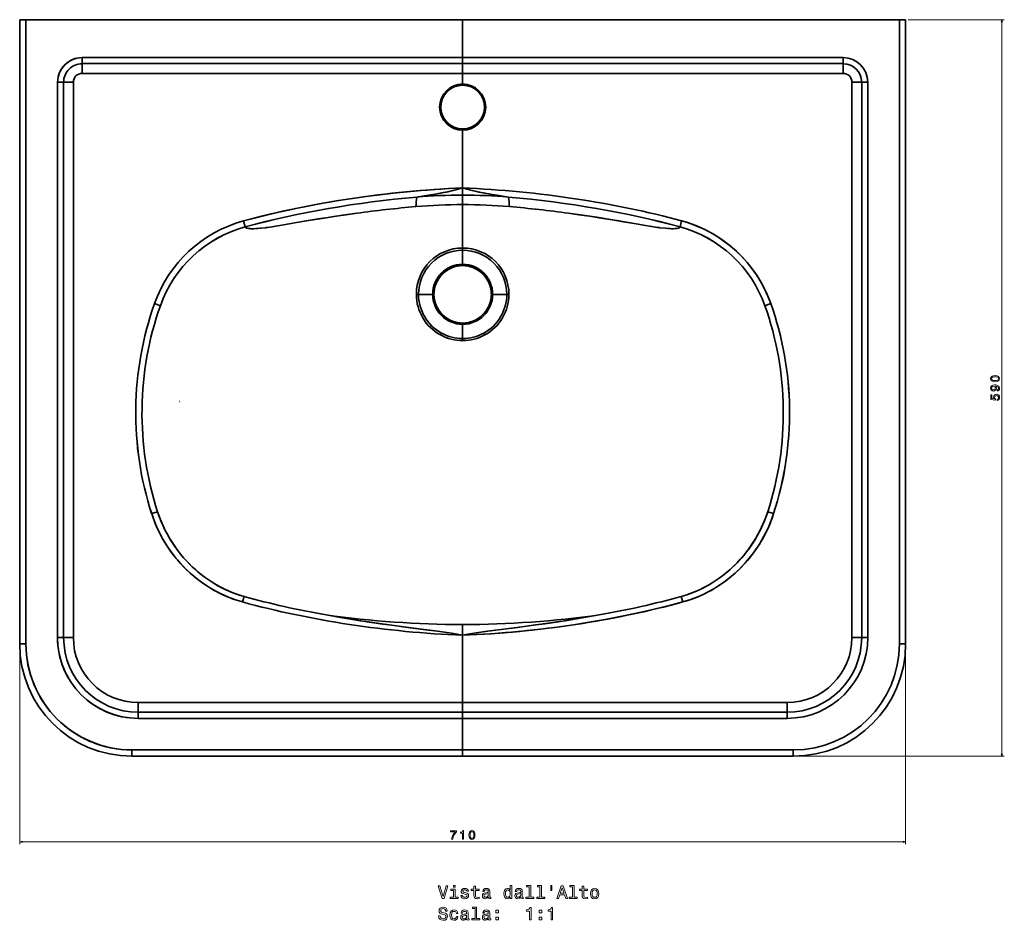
# Model space of a CAD drawing. Extents: x 240 to 2098, y -2 to 1512.
# Tile 1 of 3: x 240 to 1029, y -2 to 719. Entities that reach past the tile are written whole.
import ezdxf

# ---------------------------------------------------------------- set-up
doc = ezdxf.new("R2010")
doc.units = 0

msp = doc.modelspace()

# ---------------------------------------------------------------- linework, layer by layer
at = {"color": 7, "lineweight": 35, "ltscale": 0.125}
for p, q in [((239.5, 719.09), (244.5, 719.09)), ((239.5, 719.09), (244.5, 719.09)), ((239.5, 719.09), (244.5, 719.09)), ((249.5, 719.09), (244.5, 719.09)), ((939.5, 719.09), (944.5, 719.09)), ((944.5, 719.09), (949.5, 719.09)), ((944.5, 719.09), (949.5, 719.09)), ((944.5, 719.09), (949.5, 719.09)), ((244.5, 219.09), (239.5, 219.09)), ((244.5, 219.09), (239.5, 219.09)), ((949.5, 219.09), (944.5, 219.09)), ((949.5, 219.09), (944.5, 219.09)), ((329.5, 129.09), (329.5, 134.09)), ((329.5, 129.09), (329.5, 134.09)), ((594.5, 129.09), (594.5, 134.09)), ((594.5, 134.09), (594.5, 129.09)), ((859.5, 134.09), (859.5, 129.09)), ((859.5, 134.09), (859.5, 129.09))]:
    msp.add_line(p, q, dxfattribs=at)
at = {"color": 7, "lineweight": 35}
for p, q in [((239.5, 219.09), (239.5, 719.09)), ((239.5, 719.09), (239.5, 219.09)), ((239.5, 219.09), (239.5, 719.09)), ((244.5, 719.09), (594.5, 719.09)), ((594.5, 719.09), (244.5, 719.09)), ((244.5, 719.09), (244.5, 219.09)), ((244.5, 219.09), (244.5, 719.09)), ((249.5, 719.09), (594.5, 719.09)), ((594.5, 719.09), (939.5, 719.09)), ((594.5, 688.74), (594.5, 719.09)), ((944.5, 719.09), (594.5, 719.09)), ((594.5, 719.09), (594.5, 688.74)), ((594.5, 719.09), (944.5, 719.09)), ((944.5, 719.09), (944.5, 219.09)), ((944.5, 219.09), (944.5, 719.09)), ((949.5, 719.09), (949.5, 219.09)), ((949.5, 219.09), (949.5, 719.09)), ((289.5, 688.74), (594.5, 688.74)), ((594.5, 688.74), (289.5, 688.74)), ((899.5, 688.74), (594.5, 688.74)), ((594.5, 688.74), (899.5, 688.74)), ((289.5, 683.88), (594.5, 683.88)), ((594.5, 683.88), (289.5, 683.88)), ((899.5, 683.88), (594.5, 683.88)), ((594.5, 683.88), (899.5, 683.88)), ((289.5, 676.09), (594.5, 676.09)), ((594.5, 676.09), (289.5, 676.09)), ((594.5, 676.09), (899.5, 676.09)), ((899.5, 676.09), (594.5, 676.09)), ((269.85, 224.09), (269.85, 669.09)), ((269.85, 669.09), (269.85, 224.09)), ((274.72, 224.09), (274.72, 669.09)), ((274.72, 669.09), (274.72, 224.09)), ((282.5, 224.09), (282.5, 669.09)), ((282.5, 669.09), (282.5, 224.09)), ((906.5, 669.09), (906.5, 224.09)), ((906.5, 224.09), (906.5, 669.09)), ((914.28, 224.09), (914.28, 669.09)), ((914.28, 669.09), (914.28, 224.09)), ((919.15, 224.09), (919.15, 669.09)), ((919.15, 669.09), (919.15, 224.09)), ((594.5, 584.34), (594.5, 630.59)), ((594.5, 630.59), (594.5, 584.34)), ((594.5, 539.81), (594.5, 570.98)), ((594.5, 539.81), (594.5, 570.98)), ((594.5, 172.09), (594.5, 225.96)), ((594.5, 225.96), (594.5, 172.09)), ((594.5, 172.09), (334.5, 172.09)), ((334.5, 172.09), (594.5, 172.09)), ((854.5, 172.09), (594.5, 172.09)), ((594.5, 172.09), (854.5, 172.09)), ((594.5, 164.31), (334.5, 164.31)), ((334.5, 164.31), (594.5, 164.31)), ((594.5, 159.44), (334.5, 159.44)), ((334.5, 159.44), (594.5, 159.44)), ((594.5, 164.31), (854.5, 164.31)), ((854.5, 164.31), (594.5, 164.31)), ((594.5, 134.09), (594.5, 159.44)), ((594.5, 159.44), (854.5, 159.44)), ((854.5, 159.44), (594.5, 159.44)), ((594.5, 159.44), (594.5, 134.09)), ((329.5, 134.09), (594.5, 134.09)), ((594.5, 134.09), (329.5, 134.09)), ((594.5, 129.09), (329.5, 129.09)), ((329.5, 129.09), (594.5, 129.09)), ((859.5, 134.09), (594.5, 134.09)), ((594.5, 134.09), (859.5, 134.09)), ((859.5, 129.09), (594.5, 129.09)), ((594.5, 129.09), (859.5, 129.09))]:
    msp.add_line(p, q, dxfattribs=at)
at = {"color": 7, "lineweight": 13}
for p, q in [((951.5, 719.09), (1028.59, 719.09)), ((1026.59, 719.09), (1026.59, 129.09)), ((239.5, 217.09), (239.5, 58.59)), ((949.5, 217.09), (949.5, 58.59)), ((861.5, 129.09), (1028.59, 129.09)), ((239.5, 60.59), (949.5, 60.59))]:
    msp.add_line(p, q, dxfattribs=at)
at = {"color": 7, "lineweight": 35, "ltscale": 0.121626}
for p, q in [((289.5, 683.88), (289.5, 688.74)), ((289.5, 683.88), (289.5, 688.74)), ((594.5, 688.74), (594.5, 683.88)), ((594.5, 683.88), (594.5, 688.74)), ((899.5, 688.74), (899.5, 683.88)), ((899.5, 688.74), (899.5, 683.88)), ((269.85, 669.09), (274.72, 669.09)), ((269.85, 669.09), (274.72, 669.09)), ((914.28, 669.09), (919.15, 669.09)), ((914.28, 669.09), (919.15, 669.09)), ((274.72, 224.09), (269.85, 224.09)), ((274.72, 224.09), (269.85, 224.09)), ((919.15, 224.09), (914.28, 224.09)), ((919.15, 224.09), (914.28, 224.09)), ((334.5, 159.44), (334.5, 164.31)), ((334.5, 159.44), (334.5, 164.31)), ((594.5, 164.31), (594.5, 159.44)), ((594.5, 159.44), (594.5, 164.31)), ((854.5, 164.31), (854.5, 159.44)), ((854.5, 164.31), (854.5, 159.44))]:
    msp.add_line(p, q, dxfattribs=at)
at = {"color": 7, "lineweight": 35, "ltscale": 0.194601}
for p, q in [((289.5, 683.88), (289.5, 676.09)), ((289.5, 676.09), (289.5, 683.88)), ((594.5, 676.09), (594.5, 683.88)), ((594.5, 683.88), (594.5, 676.09)), ((899.5, 676.09), (899.5, 683.88)), ((899.5, 683.88), (899.5, 676.09)), ((274.72, 669.09), (282.5, 669.09)), ((282.5, 669.09), (274.72, 669.09)), ((906.5, 669.09), (914.28, 669.09)), ((914.28, 669.09), (906.5, 669.09)), ((274.72, 224.09), (282.5, 224.09)), ((282.5, 224.09), (274.72, 224.09)), ((906.5, 224.09), (914.28, 224.09)), ((914.28, 224.09), (906.5, 224.09)), ((334.5, 164.31), (334.5, 172.09)), ((334.5, 172.09), (334.5, 164.31)), ((594.5, 164.31), (594.5, 172.09)), ((594.5, 172.09), (594.5, 164.31)), ((854.5, 164.31), (854.5, 172.09)), ((854.5, 172.09), (854.5, 164.31))]:
    msp.add_line(p, q, dxfattribs=at)
at = {"color": 7, "lineweight": 35, "ltscale": 0.2125}
for p, q in [((594.5, 667.59), (594.5, 676.09)), ((594.5, 676.09), (594.5, 667.59))]:
    msp.add_line(p, q, dxfattribs=at)
at = {"color": 7, "lineweight": 35, "ltscale": 0.025}
for p, q in [((594.5, 666.59), (594.5, 667.59)), ((594.5, 667.59), (594.5, 666.59)), ((594.5, 630.59), (594.5, 631.59)), ((594.5, 631.59), (594.5, 630.59))]:
    msp.add_line(p, q, dxfattribs=at)
at = {"color": 7, "lineweight": 35, "ltscale": 0.144766}
for p, q in [((594.5, 584.34), (594.5, 578.55)), ((594.5, 578.55), (594.5, 584.34))]:
    msp.add_line(p, q, dxfattribs=at)
at = {"color": 7, "lineweight": 35, "ltscale": 0.189093}
msp.add_line((594.5, 578.55), (594.5, 570.98), dxfattribs=at)
msp.add_line((594.5, 578.55), (594.5, 570.98), dxfattribs=at)
at = {"color": 7, "lineweight": 35, "ltscale": 0.12483}
for p, q in [((418.99, 557.92), (420.29, 553.1)), ((418.99, 557.92), (420.29, 553.1)), ((770.01, 557.92), (768.71, 553.1)), ((770.01, 557.92), (768.71, 553.1))]:
    msp.add_line(p, q, dxfattribs=at)
at = {"color": 7, "lineweight": 35, "ltscale": 0.090752}
for p, q in [((594.5, 536.18), (594.5, 539.81)), ((594.5, 539.81), (594.5, 536.18))]:
    msp.add_line(p, q, dxfattribs=at)
at = {"color": 7, "lineweight": 35, "ltscale": 0.043161}
msp.add_line((594.5, 534.45), (594.5, 536.18), dxfattribs=at)
msp.add_line((594.5, 534.45), (594.5, 536.18), dxfattribs=at)
at = {"color": 7, "lineweight": 35, "ltscale": 0.283673}
for p, q in [((594.5, 523.1), (594.5, 534.45)), ((594.5, 523.1), (594.5, 534.45)), ((594.5, 475.08), (594.5, 463.73)), ((594.5, 475.08), (594.5, 463.73))]:
    msp.add_line(p, q, dxfattribs=at)
at = {"color": 7, "lineweight": 35, "ltscale": 0.025304}
for p, q in [((594.5, 522.09), (594.5, 523.1)), ((594.5, 522.09), (594.5, 523.1)), ((571.5, 499.09), (570.49, 499.09)), ((571.5, 499.09), (570.49, 499.09)), ((617.5, 499.09), (618.51, 499.09)), ((617.5, 499.09), (618.51, 499.09)), ((594.5, 476.09), (594.5, 475.08)), ((594.5, 476.09), (594.5, 475.08))]:
    msp.add_line(p, q, dxfattribs=at)
at = {"color": 7, "lineweight": 35, "ltscale": 0.043159}
for p, q in [((559.14, 499.09), (557.41, 499.09)), ((559.14, 499.09), (557.41, 499.09)), ((629.86, 499.09), (631.59, 499.09)), ((629.86, 499.09), (631.59, 499.09)), ((594.5, 463.73), (594.5, 462.01)), ((594.5, 463.73), (594.5, 462.01))]:
    msp.add_line(p, q, dxfattribs=at)
at = {"color": 7, "lineweight": 35, "ltscale": 0.283676}
for p, q in [((570.49, 499.09), (559.14, 499.09)), ((559.14, 499.09), (570.49, 499.09)), ((618.51, 499.09), (629.86, 499.09)), ((629.86, 499.09), (618.51, 499.09))]:
    msp.add_line(p, q, dxfattribs=at)
at = {"color": 7, "lineweight": 35, "ltscale": 0.124951}
for p, q in [((347.53, 491.63), (352.24, 489.96)), ((352.24, 489.96), (347.53, 491.63)), ((345.27, 323.41), (350.02, 324.95)), ((345.27, 323.41), (350.02, 324.95)), ((838.98, 324.95), (843.73, 323.41)), ((843.73, 323.41), (838.98, 324.95))]:
    msp.add_line(p, q, dxfattribs=at)
at = {"color": 7, "lineweight": 35, "ltscale": 0.12495}
msp.add_line((841.47, 491.63), (836.76, 489.96), dxfattribs=at)
msp.add_line((841.47, 491.63), (836.76, 489.96), dxfattribs=at)
at = {"color": 7, "lineweight": 35, "ltscale": 0.04316}
for p, q in [((577.55, 468.06), (576.72, 466.55)), ((577.55, 468.06), (576.72, 466.55)), ((611.45, 468.06), (612.28, 466.55)), ((611.45, 468.06), (612.28, 466.55))]:
    msp.add_line(p, q, dxfattribs=at)
at = {"color": 7, "lineweight": 35, "ltscale": 0.001641}
msp.add_line((367.65, 413.33), (367.72, 413.34), dxfattribs=at)
at = {"color": 7, "lineweight": 35, "ltscale": 0.001437}
msp.add_line((367.71, 413.34), (367.66, 413.33), dxfattribs=at)
at = {"color": 7, "lineweight": 35, "ltscale": 0.112311}
for p, q in [((418.13, 252.66), (419.31, 257)), ((418.13, 252.66), (419.31, 257)), ((770.87, 252.66), (769.69, 257)), ((770.87, 252.66), (769.69, 257))]:
    msp.add_line(p, q, dxfattribs=at)
at = {"color": 7, "lineweight": 35, "ltscale": 0.216146}
for p, q in [((594.5, 225.96), (594.5, 234.6)), ((594.5, 234.6), (594.5, 225.96))]:
    msp.add_line(p, q, dxfattribs=at)
at = {"color": 7, "lineweight": 13}
for points in [[(1027.11, 717.16), (1026.59, 719.09), (1026.07, 717.16)], [(1026.07, 131.02), (1026.59, 129.09), (1027.11, 131.02)], [(241.43, 61.11), (239.5, 60.59), (241.43, 60.07)], [(947.57, 60.07), (949.5, 60.59), (947.57, 61.11)]]:
    msp.add_lwpolyline(points, dxfattribs=at)
at = {"color": 7, "lineweight": 35}
for points in [[(418.99, 557.92), (427.58, 560.19), (436.21, 562.36), (444.86, 564.42), (453.54, 566.37), (462.24, 568.21), (467.69, 569.32), (473.14, 570.38), (484.07, 572.39), (495.04, 574.25), (506.02, 575.96), (517.03, 577.51), (528.05, 578.92), (539.1, 580.19), (550.16, 581.3), (561.23, 582.28), (572.31, 583.11), (583.4, 583.79), (594.5, 584.34)], [(557.65, 576.97), (558.83, 577.15), (564.09, 577.97), (569.65, 578.88), (575.2, 579.85), (578.91, 580.54), (582.61, 581.3), (586.76, 582.23), (588.83, 582.73), (590.9, 583.28), (594.5, 584.34)], [(557.65, 576.97), (567.12, 578.46), (574.51, 579.72), (578.19, 580.41), (581.47, 581.06), (584.74, 581.76), (586.93, 582.27), (589.11, 582.81), (591.81, 583.53), (594.5, 584.34)], [(631.35, 576.97), (621.88, 578.46), (614.49, 579.72), (610.81, 580.41), (607.53, 581.06), (604.26, 581.76), (602.07, 582.27), (599.89, 582.81), (597.19, 583.53), (594.5, 584.34)], [(594.5, 584.34), (597.74, 583.38), (600.04, 582.77), (602.35, 582.2), (604.66, 581.67), (609.29, 580.7), (611.14, 580.34), (616.72, 579.33), (624.12, 578.1), (631.26, 576.98), (631.35, 576.97)], [(455.47, 555.55), (463.03, 556.87), (470.79, 558.19), (478.72, 559.48), (486.77, 560.75), (498.17, 562.46), (509.68, 564.09)], [(509.68, 564.09), (501.27, 562.91), (492.87, 561.68), (481.8, 559.97), (470.87, 558.2), (463.06, 556.88), (455.47, 555.55)], [(679.32, 564.09), (690.72, 562.48), (701.99, 560.79), (713.1, 559.03), (723.49, 557.3), (733.53, 555.55)], [(679.32, 564.09), (687.73, 562.91), (696.13, 561.68), (707.2, 559.97), (718.13, 558.2), (725.94, 556.88), (733.53, 555.55)], [(420.29, 553.1), (420.29, 552.93), (420.35, 552.78), (420.52, 552.6), (420.76, 552.44), (421.07, 552.3), (421.48, 552.16), (421.96, 552.04), (423.09, 551.84), (423.92, 551.75), (424.87, 551.69), (425.96, 551.67), (427.2, 551.68), (430.22, 551.85), (433.09, 552.12), (436.43, 552.5)], [(436.43, 552.5), (432.25, 552.03), (428.68, 551.75), (427.23, 551.68), (425.97, 551.67), (424.19, 551.73), (422.79, 551.88), (421.69, 552.1), (421.19, 552.26), (420.78, 552.43), (420.58, 552.55), (420.43, 552.68), (420.31, 552.87), (420.29, 553.1)], [(436.43, 552.5), (436.98, 552.54), (438.45, 552.71), (440.28, 552.97), (444.65, 553.68), (448.07, 554.26), (455.47, 555.55)], [(455.47, 555.55), (447.89, 554.23), (444.5, 553.65), (440.17, 552.95), (438.61, 552.73), (437.35, 552.58), (436.43, 552.5)], [(733.53, 555.55), (741.05, 554.24), (744.51, 553.65), (749.09, 552.91), (750.48, 552.72), (751.66, 552.58), (752.57, 552.5)], [(733.53, 555.55), (741.11, 554.23), (744.5, 553.65), (748.83, 552.95), (750.39, 552.73), (751.65, 552.58), (752.57, 552.5)], [(752.57, 552.5), (757.1, 552), (759.11, 551.83), (760.87, 551.72), (762.26, 551.67), (763.48, 551.67), (765.08, 551.75), (766.37, 551.91), (767.4, 552.13), (767.83, 552.26), (768.19, 552.42), (768.44, 552.56), (768.61, 552.73), (768.7, 552.9), (768.71, 553.1)], [(752.57, 552.5), (756.75, 552.03), (760.32, 551.75), (761.77, 551.68), (763.03, 551.67), (764.81, 551.73), (766.21, 551.88), (767.31, 552.1), (767.81, 552.26), (768.22, 552.43), (768.42, 552.55), (768.57, 552.68), (768.69, 552.87), (768.71, 553.1)], [(770.01, 557.92), (773.83, 556.81), (777.6, 555.55), (781.32, 554.15), (784.98, 552.61), (788.58, 550.94), (792.12, 549.12), (795.58, 547.18), (798.97, 545.11), (802.28, 542.91), (805.5, 540.58), (808.63, 538.14), (811.67, 535.58), (814.61, 532.9), (817.45, 530.12), (820.18, 527.23), (822.79, 524.24), (825.3, 521.15), (827.68, 517.97), (829.94, 514.7), (832.08, 511.35), (834.09, 507.92), (835.96, 504.42), (837.71, 500.85), (839.31, 497.21), (840.43, 494.44), (841.47, 491.63)], [(350.02, 324.95), (351.29, 321.28), (352.68, 317.65), (354.21, 314.09), (355.87, 310.58), (357.65, 307.14), (359.56, 303.76), (361.58, 300.46), (363.73, 297.24), (365.99, 294.11), (368.36, 291.06), (370.84, 288.1), (373.42, 285.24), (376.11, 282.48), (378.95, 279.76), (381.89, 277.16), (384.92, 274.68), (388.04, 272.31), (391.25, 270.07), (394.53, 267.96), (397.89, 265.97), (401.32, 264.13), (404.81, 262.41), (408.36, 260.84), (411.96, 259.41), (415.62, 258.13), (419.31, 257)], [(350.02, 324.95), (351.35, 321.1), (352.82, 317.31), (354.44, 313.58), (356.2, 309.92), (358.09, 306.33), (360.12, 302.81), (362.28, 299.38), (364.57, 296.04), (366.98, 292.8), (369.52, 289.65), (372.16, 286.61), (374.92, 283.67), (377.69, 280.94), (380.55, 278.32), (383.51, 275.82), (386.55, 273.43), (389.67, 271.16), (392.87, 269.01), (395.98, 267.08), (399.16, 265.27), (402.4, 263.58), (405.69, 262.01), (409.04, 260.56), (412.42, 259.24), (415.85, 258.05), (419.31, 257)], [(769.69, 257), (773.25, 258.09), (776.78, 259.32), (780.26, 260.68), (783.69, 262.18), (787.07, 263.81), (790.4, 265.57), (793.66, 267.46), (796.85, 269.48), (799.98, 271.61), (803.03, 273.86), (805.99, 276.23), (808.88, 278.7), (811.67, 281.29), (814.4, 284), (817.03, 286.82), (819.55, 289.73), (821.97, 292.74), (824.28, 295.84), (826.48, 299.02), (828.56, 302.28), (830.52, 305.63), (832.36, 309.04), (834.07, 312.52), (835.66, 316.07), (837.11, 319.67), (838.44, 323.33), (838.98, 324.95)], [(838.98, 324.95), (837.71, 321.28), (836.32, 317.65), (834.79, 314.09), (833.13, 310.58), (831.35, 307.14), (829.44, 303.76), (827.42, 300.46), (825.27, 297.24), (823.01, 294.11), (820.64, 291.06), (818.16, 288.1), (815.58, 285.24), (812.89, 282.48), (810.05, 279.76), (807.11, 277.16), (804.08, 274.68), (800.96, 272.31), (797.75, 270.07), (794.47, 267.96), (791.11, 265.97), (787.68, 264.13), (784.19, 262.41), (780.64, 260.84), (777.04, 259.41), (773.38, 258.13), (769.69, 257)], [(418.13, 252.66), (414.35, 253.78), (410.62, 255.04), (406.94, 256.45), (403.32, 258), (399.75, 259.69), (396.25, 261.51), (392.82, 263.47), (389.46, 265.56), (386.18, 267.77), (382.99, 270.11), (379.88, 272.56), (376.86, 275.13), (373.96, 277.78), (371.16, 280.54), (368.46, 283.4), (365.87, 286.36), (363.38, 289.41), (361, 292.55), (358.74, 295.78), (356.59, 299.08), (354.57, 302.46), (352.66, 305.91), (350.88, 309.43), (349.23, 313.02), (347.7, 316.66), (346.43, 320.01), (345.27, 323.41)], [(345.27, 323.41), (346.62, 319.49), (348.12, 315.63), (349.76, 311.83), (351.54, 308.09), (353.46, 304.43), (355.52, 300.84), (357.71, 297.34), (360.02, 293.92), (362.46, 290.59), (365.03, 287.37), (367.71, 284.24), (370.5, 281.22), (373.25, 278.46), (376.1, 275.81), (379.03, 273.26), (382.05, 270.83), (385.16, 268.5), (388.34, 266.3), (391.6, 264.21), (394.93, 262.25), (398.32, 260.41), (401.78, 258.71), (405.29, 257.13), (408.85, 255.7), (412.46, 254.4), (415.28, 253.49), (418.13, 252.66)], [(843.73, 323.41), (842.38, 319.49), (840.88, 315.63), (839.24, 311.83), (837.46, 308.09), (835.54, 304.43), (833.48, 300.84), (831.29, 297.34), (828.98, 293.92), (826.54, 290.59), (823.97, 287.37), (821.29, 284.24), (818.5, 281.22), (815.75, 278.46), (812.9, 275.81), (809.97, 273.26), (806.95, 270.83), (803.84, 268.5), (800.66, 266.3), (797.4, 264.21), (794.07, 262.25), (790.68, 260.41), (787.22, 258.71), (783.71, 257.13), (780.15, 255.7), (776.54, 254.4), (773.72, 253.49), (770.87, 252.66)], [(843.73, 323.41), (842.45, 319.67), (841.03, 315.99), (839.48, 312.36), (837.8, 308.78), (835.99, 305.27), (834.07, 301.83), (832.01, 298.46), (829.84, 295.17), (827.56, 291.95), (825.16, 288.83), (822.65, 285.79), (820.03, 282.85), (817.31, 280.01), (814.45, 277.23), (811.49, 274.56), (808.44, 272.01), (805.3, 269.57), (802.07, 267.25), (798.75, 265.05), (795.36, 262.99), (791.89, 261.05), (788.36, 259.25), (784.76, 257.59), (781.1, 256.07), (777.39, 254.69), (774.15, 253.62), (770.87, 252.66)], [(770.87, 252.66), (762.22, 250.36), (753.54, 248.16), (744.83, 246.08), (736.1, 244.1), (727.36, 242.23), (721.91, 241.13), (716.47, 240.06), (710.94, 239.01), (705.41, 238.01), (694.4, 236.13), (683.37, 234.41), (672.31, 232.84), (661.24, 231.42), (650.16, 230.14), (639.05, 229.02), (627.93, 228.03), (616.8, 227.2), (605.65, 226.5), (594.5, 225.96)], [(594.5, 225.96), (590.1, 226.82), (585.66, 227.58), (581.9, 228.16), (574.43, 229.22), (567.1, 230.19), (552.47, 232.06), (537.85, 233.98), (530.53, 234.98), (519.6, 236.57), (508.05, 238.35), (496.51, 240.27), (485, 242.32)], [(485, 242.32), (494.08, 240.69), (503.17, 239.14), (512.28, 237.68), (519.12, 236.64), (525.96, 235.63), (539.66, 233.74), (546.96, 232.77), (561.59, 230.9), (572.56, 229.47), (579.88, 228.46), (583.54, 227.91), (587.19, 227.32), (590.85, 226.68), (594.5, 225.96)], [(704, 242.32), (694.92, 240.69), (685.83, 239.14), (676.72, 237.68), (669.88, 236.64), (663.04, 235.63), (649.34, 233.74), (642.04, 232.77), (627.41, 230.9), (616.44, 229.47), (609.12, 228.46), (605.46, 227.91), (601.81, 227.32), (598.15, 226.68), (594.5, 225.96)], [(704, 242.32), (693.1, 240.37), (682.18, 238.55), (671.24, 236.84), (660.3, 235.24), (652.99, 234.23), (638.38, 232.3), (625.37, 230.64), (618.89, 229.8), (612.38, 228.92), (605.47, 227.91), (601.82, 227.32), (598.52, 226.75), (594.5, 225.96)]]:
    msp.add_lwpolyline(points, dxfattribs=at)
at = {"color": 7, "lineweight": 13}
for points in [[(1021.17, 429.13), (1022.75, 429.28), (1023.88, 429.76), (1024.57, 430.52), (1024.79, 431.56), (1024.57, 432.6), (1023.88, 433.36), (1022.75, 433.82), (1021.17, 433.99), (1019.6, 433.82), (1018.97, 433.63), (1018.46, 433.36), (1017.77, 432.6), (1017.54, 431.56), (1017.77, 430.52), (1018.47, 429.76), (1019.6, 429.28)], [(1022.86, 421.67), (1023.65, 421.82), (1024.27, 422.26), (1024.65, 422.94), (1024.79, 423.85), (1024.72, 424.45), (1024.54, 424.98), (1024.23, 425.43), (1023.78, 425.82), (1023.23, 426.12), (1022.54, 426.34), (1021.76, 426.47), (1020.85, 426.52), (1019.43, 426.35), (1018.39, 425.86), (1017.76, 425.07), (1017.54, 423.99), (1017.72, 423), (1018.21, 422.26), (1018.95, 421.77), (1019.89, 421.61), (1020.86, 421.77), (1021.59, 422.25), (1022.06, 422.95), (1022.21, 423.85), (1022.02, 424.8), (1021.43, 425.51), (1022.55, 425.35), (1023.35, 425.03), (1023.82, 424.54), (1023.97, 423.86), (1023.9, 423.34), (1023.68, 422.95), (1023.33, 422.7), (1022.86, 422.6)], [(1021.17, 430.1), (1019.95, 430.18), (1019.07, 430.43), (1018.56, 430.89), (1018.38, 431.56), (1018.56, 432.23), (1019.07, 432.68), (1019.95, 432.94), (1021.17, 433.02), (1022.4, 432.94), (1023.28, 432.68), (1023.79, 432.23), (1023.96, 431.56), (1023.79, 430.89), (1023.28, 430.43), (1022.4, 430.18)], [(1022.76, 414.12), (1023.59, 414.34), (1024.24, 414.83), (1024.64, 415.56), (1024.79, 416.49), (1024.61, 417.51), (1024.12, 418.3), (1023.33, 418.81), (1022.32, 419), (1021.38, 418.83), (1020.65, 418.34), (1020.17, 417.59), (1020, 416.61), (1020.12, 415.85), (1020.45, 415.27), (1018.57, 415.55), (1018.57, 418.62), (1017.74, 418.62), (1017.74, 414.88), (1021.45, 414.32), (1021.45, 415.13), (1020.98, 415.71), (1020.81, 416.46), (1020.92, 417.1), (1021.24, 417.6), (1021.74, 417.91), (1022.37, 418.02), (1023.01, 417.91), (1023.5, 417.59), (1023.81, 417.09), (1023.92, 416.46), (1023.85, 415.92), (1023.62, 415.51), (1023.26, 415.21), (1022.76, 415.06)], [(1019.88, 422.59), (1019.25, 422.69), (1018.76, 422.97), (1018.45, 423.42), (1018.34, 423.99), (1018.45, 424.59), (1018.76, 425.04), (1019.24, 425.32), (1019.87, 425.43), (1020.51, 425.32), (1020.98, 425.04), (1021.27, 424.58), (1021.37, 423.96), (1021.27, 423.41), (1020.98, 422.97), (1020.52, 422.69)], [(585.63, 62.59), (586.64, 62.59), (586.98, 64.25), (587.56, 65.81), (588.39, 67.25), (589.47, 68.6), (589.47, 69.44), (584.67, 69.44), (584.67, 68.52), (588.5, 68.52), (587.39, 67.16), (586.55, 65.73), (585.97, 64.22)], [(594.32, 62.59), (595.24, 62.59), (595.24, 69.64), (594.55, 69.64), (594.37, 69.02), (594.01, 68.61), (593.45, 68.37), (592.68, 68.29), (592.68, 67.57), (594.32, 67.57)], [(599.54, 66.01), (599.69, 64.42), (600.17, 63.29), (600.92, 62.61), (601.97, 62.39), (603.01, 62.61), (603.77, 63.29), (604.23, 64.42), (604.39, 66.01), (604.23, 67.58), (604.04, 68.21), (603.77, 68.72), (603.01, 69.41), (601.97, 69.64), (600.92, 69.41), (600.17, 68.71), (599.69, 67.58)], [(600.51, 66.01), (600.59, 67.23), (600.84, 68.1), (601.3, 68.62), (601.97, 68.8), (602.64, 68.62), (603.09, 68.1), (603.34, 67.23), (603.42, 66.01), (603.34, 64.78), (603.09, 63.9), (602.64, 63.38), (601.97, 63.21), (601.3, 63.38), (600.84, 63.9), (600.59, 64.78)], [(581.34, 25.23), (578.84, 16.71), (576.26, 25.23), (574.89, 25.23), (578.12, 15.22), (579.56, 15.22), (582.71, 25.23)], [(588.45, 25.56), (587.11, 25.56), (587.11, 24.12), (588.45, 24.12)], [(603.58, 21.61), (603.58, 17.74), (603.66, 16.48), (604.07, 15.62), (604.87, 15.12), (606.24, 14.94), (607.74, 15.01), (607.74, 16.11), (606.65, 16.02), (605.65, 16.14), (605.12, 16.5), (604.89, 17.1), (604.85, 17.95), (604.85, 21.61), (607.74, 21.61), (607.74, 22.69), (604.85, 22.69), (604.85, 24.96), (603.58, 24.96), (603.58, 22.69), (601.39, 22.69), (601.39, 21.61)], [(632.66, 16.41), (632.66, 15.22), (633.92, 15.22), (633.92, 25.56), (632.67, 25.56), (632.67, 21.77), (631.7, 22.87), (631.11, 23.13), (630.44, 23.23), (629.21, 22.94), (628.26, 22.13), (627.64, 20.84), (627.43, 19.09), (627.64, 17.35), (628.26, 16.04), (629.21, 15.22), (630.44, 14.94), (631.11, 15.04), (631.72, 15.3)], [(647.77, 24.5), (647.77, 16.28), (645.16, 16.28), (645.16, 15.22), (651.63, 15.22), (651.63, 16.28), (649.04, 16.28), (649.04, 25.56), (645.78, 25.56), (645.78, 24.5)], [(656.45, 24.5), (656.45, 16.28), (653.84, 16.28), (653.84, 15.22), (660.31, 15.22), (660.31, 16.28), (657.71, 16.28), (657.71, 25.56), (654.46, 25.56), (654.46, 24.5)], [(665.11, 25.58), (665.11, 21.66), (666.07, 21.66), (666.07, 25.58)], [(669.87, 15.22), (671.2, 15.22), (672.25, 18.16), (676.24, 18.16), (677.3, 15.22), (678.65, 15.22), (674.99, 25.23), (673.52, 25.23)], [(672.71, 19.38), (674.26, 23.79), (675.8, 19.38)], [(682.47, 24.5), (682.47, 16.28), (679.86, 16.28), (679.86, 15.22), (686.33, 15.22), (686.33, 16.28), (683.74, 16.28), (683.74, 25.56), (680.48, 25.56), (680.48, 24.5)], [(690.32, 21.61), (690.32, 17.74), (690.41, 16.48), (690.81, 15.62), (691.62, 15.12), (692.99, 14.94), (694.49, 15.01), (694.49, 16.11), (693.39, 16.02), (692.4, 16.14), (691.86, 16.5), (691.63, 17.1), (691.59, 17.95), (691.59, 21.61), (694.49, 21.61), (694.49, 22.69), (691.59, 22.69), (691.59, 24.96), (690.32, 24.96), (690.32, 22.69), (688.13, 22.69), (688.13, 21.61)], [(588.4, 16.28), (588.4, 22.69), (585.15, 22.69), (585.15, 21.61), (587.14, 21.61), (587.14, 16.28), (584.54, 16.28), (584.54, 15.22), (591.03, 15.22), (591.03, 16.28)], [(596.99, 19.73), (595.77, 20.01), (594.86, 20.35), (594.56, 21.02), (594.64, 21.5), (594.95, 21.84), (595.44, 22.06), (596.14, 22.15), (596.82, 22.06), (597.35, 21.8), (597.7, 21.41), (597.84, 20.89), (599.08, 20.89), (599.08, 20.92), (598.87, 21.86), (598.28, 22.59), (597.35, 23.05), (596.14, 23.23), (594.92, 23.05), (594.02, 22.58), (593.46, 21.87), (593.29, 20.98), (593.42, 20.12), (593.82, 19.51), (594.49, 19.08), (595.45, 18.78), (596.86, 18.43), (597.73, 18.07), (597.96, 17.78), (598.04, 17.35), (597.91, 16.82), (597.57, 16.41), (597.01, 16.15), (596.26, 16.07), (595.47, 16.15), (594.89, 16.46), (594.5, 16.95), (594.34, 17.62), (593.12, 17.62), (593.32, 16.47), (593.91, 15.63), (594.85, 15.13), (596.14, 14.94), (597.5, 15.13), (598.49, 15.63), (599.1, 16.44), (599.31, 17.49), (599.15, 18.4), (598.71, 19.02), (597.97, 19.42)], [(615.15, 16.22), (615.15, 16.18), (615.22, 15.69), (615.44, 15.35), (616.34, 15.07), (617.05, 15.19), (617.05, 16.17), (616.75, 16.12), (616.34, 16.31), (616.27, 16.89), (616.27, 20.89), (616.1, 21.92), (615.6, 22.64), (614.72, 23.07), (613.48, 23.23), (612.27, 23.05), (611.37, 22.56), (610.81, 21.8), (610.62, 20.79), (610.62, 20.71), (611.76, 20.71), (611.86, 21.31), (612.18, 21.74), (612.7, 22), (613.43, 22.1), (614.14, 22.03), (614.64, 21.82), (614.95, 21.44), (615.05, 20.92), (614.99, 20.32), (614.76, 20.01), (614.18, 19.87), (613.1, 19.76), (611.86, 19.5), (610.98, 19.03), (610.47, 18.31), (610.31, 17.25), (610.45, 16.3), (610.9, 15.59), (611.62, 15.14), (612.61, 14.99), (613.95, 15.29)], [(615, 17.93), (614.83, 17.18), (614.37, 16.6), (613.68, 16.22), (612.83, 16.1), (612.28, 16.17), (611.89, 16.4), (611.65, 16.8), (611.57, 17.36), (611.63, 17.87), (611.86, 18.23), (612.79, 18.63), (613.95, 18.8), (615, 19.15)], [(630.65, 22.09), (631.49, 21.89), (632.12, 21.33), (632.5, 20.39), (632.64, 19.09), (632.5, 17.78), (632.12, 16.84), (631.49, 16.27), (630.65, 16.08), (629.86, 16.27), (629.26, 16.84), (628.85, 17.8), (628.72, 19.09), (628.85, 20.37), (629.26, 21.31), (629.86, 21.89)], [(641.17, 16.22), (641.17, 16.18), (641.24, 15.69), (641.46, 15.35), (642.37, 15.07), (643.07, 15.19), (643.07, 16.17), (642.77, 16.12), (642.37, 16.31), (642.3, 16.89), (642.3, 20.89), (642.12, 21.92), (641.62, 22.64), (640.74, 23.07), (639.5, 23.23), (638.29, 23.05), (637.4, 22.56), (636.83, 21.8), (636.65, 20.79), (636.65, 20.71), (637.79, 20.71), (637.89, 21.31), (638.2, 21.74), (638.72, 22), (639.46, 22.1), (640.16, 22.03), (640.67, 21.82), (640.97, 21.44), (641.07, 20.92), (641.01, 20.32), (640.78, 20.01), (640.21, 19.87), (639.13, 19.76), (637.89, 19.5), (637.01, 19.03), (636.49, 18.31), (636.33, 17.25), (636.47, 16.3), (636.92, 15.59), (637.64, 15.14), (638.64, 14.99), (639.98, 15.29)], [(641.03, 17.93), (640.85, 17.18), (640.39, 16.6), (639.7, 16.22), (638.85, 16.1), (638.3, 16.17), (637.91, 16.4), (637.67, 16.8), (637.6, 17.36), (637.66, 17.87), (637.89, 18.23), (638.81, 18.63), (639.98, 18.8), (641.03, 19.15)], [(696.92, 19.08), (697.15, 17.32), (697.81, 16.02), (698.87, 15.22), (700.28, 14.94), (701.68, 15.22), (702.73, 16.01), (703.39, 17.31), (703.64, 19.08), (703.39, 20.84), (702.73, 22.15), (701.68, 22.94), (700.28, 23.23), (698.87, 22.94), (697.81, 22.13), (697.15, 20.84)], [(698.22, 19.09), (698.35, 20.39), (698.75, 21.33), (699.4, 21.9), (700.28, 22.1), (701.14, 21.9), (701.79, 21.34), (702.19, 20.39), (702.34, 19.09), (702.19, 17.78), (701.79, 16.83), (701.14, 16.25), (700.28, 16.07), (699.4, 16.25), (698.75, 16.83), (698.35, 17.78)], [(576.56, 1.24), (575.25, 1.24), (575.54, -0.29), (576.26, -1.41), (577.37, -2.09), (578.87, -2.33), (580.35, -2.1), (581.46, -1.47), (582.17, -0.48), (582.43, 0.84), (582.21, 2.02), (581.6, 2.78), (580.62, 3.29), (579.31, 3.66), (578.19, 3.93), (577.45, 4.25), (577.04, 4.71), (576.91, 5.43), (577.04, 6.08), (577.41, 6.57), (577.99, 6.9), (578.78, 7.02), (579.59, 6.87), (580.22, 6.48), (580.64, 5.84), (580.84, 4.96), (582.15, 4.96), (582.15, 4.99), (581.92, 6.34), (581.24, 7.35), (580.18, 7.98), (578.74, 8.2), (577.44, 7.98), (576.43, 7.38), (575.78, 6.44), (575.55, 5.23), (575.74, 4.15), (576.29, 3.41), (577.15, 2.93), (578.33, 2.55), (579.5, 2.22), (580.38, 1.9), (580.91, 1.44), (581.1, 0.69), (580.93, -0.07), (580.48, -0.65), (579.8, -1.01), (578.92, -1.12), (577.94, -0.97), (577.19, -0.5), (576.72, 0.24)], [(604.4, 7.22), (604.4, -0.99), (601.79, -0.99), (601.79, -2.06), (608.26, -2.06), (608.26, -0.99), (605.67, -0.99), (605.67, 8.29), (602.41, 8.29), (602.41, 7.22)], [(647.97, -2.06), (649.28, -2.06), (649.28, 8.01), (648.3, 8.01), (648.04, 7.13), (647.53, 6.54), (646.73, 6.2), (645.64, 6.08), (645.64, 5.06), (647.97, 5.06)], [(665.32, -2.06), (666.63, -2.06), (666.63, 8.01), (665.65, 8.01), (665.39, 7.13), (664.87, 6.54), (664.08, 6.2), (662.99, 6.08), (662.99, 5.06), (665.32, 5.06)], [(589.46, 3.11), (590.71, 3.11), (590.45, 4.27), (589.83, 5.17), (588.87, 5.73), (587.61, 5.95), (586.23, 5.66), (585.18, 4.86), (584.51, 3.54), (584.28, 1.79), (584.5, 0.04), (585.15, -1.25), (586.17, -2.06), (587.57, -2.33), (588.81, -2.12), (589.77, -1.51), (590.44, -0.56), (590.72, 0.71), (589.51, 0.71), (589.3, -0.1), (588.89, -0.71), (588.32, -1.08), (587.61, -1.2), (586.73, -1.01), (586.1, -0.43), (585.71, 0.5), (585.58, 1.83), (585.71, 3.13), (586.11, 4.06), (586.76, 4.64), (587.61, 4.84), (588.36, 4.71), (588.92, 4.38), (589.3, 3.83)], [(597.8, -1.05), (597.8, -1.1), (597.87, -1.59), (598.09, -1.93), (599, -2.2), (599.7, -2.09), (599.7, -1.11), (599.4, -1.15), (599, -0.97), (598.92, -0.39), (598.92, 3.62), (598.75, 4.64), (598.25, 5.36), (597.37, 5.79), (596.13, 5.95), (594.92, 5.78), (594.02, 5.29), (593.46, 4.52), (593.28, 3.52), (593.28, 3.43), (594.41, 3.43), (594.51, 4.03), (594.83, 4.47), (595.35, 4.73), (596.09, 4.83), (596.79, 4.76), (597.3, 4.54), (597.6, 4.16), (597.7, 3.65), (597.64, 3.04), (597.41, 2.74), (596.83, 2.59), (595.75, 2.48), (594.51, 2.22), (593.64, 1.76), (593.12, 1.04), (592.96, -0.03), (593.1, -0.98), (593.55, -1.69), (594.27, -2.13), (595.26, -2.29), (596.6, -1.99)], [(597.66, 0.65), (597.48, -0.1), (597.02, -0.68), (596.33, -1.05), (595.48, -1.18), (594.93, -1.11), (594.54, -0.88), (594.3, -0.48), (594.23, 0.09), (594.28, 0.59), (594.51, 0.95), (595.44, 1.35), (596.6, 1.53), (597.66, 1.87)], [(615.15, -1.05), (615.15, -1.1), (615.22, -1.59), (615.44, -1.93), (616.34, -2.2), (617.05, -2.09), (617.05, -1.11), (616.75, -1.15), (616.34, -0.97), (616.27, -0.39), (616.27, 3.62), (616.1, 4.64), (615.6, 5.36), (614.72, 5.79), (613.48, 5.95), (612.27, 5.78), (611.37, 5.29), (610.81, 4.52), (610.62, 3.52), (610.62, 3.43), (611.76, 3.43), (611.86, 4.03), (612.18, 4.47), (612.7, 4.73), (613.43, 4.83), (614.14, 4.76), (614.64, 4.54), (614.95, 4.16), (615.05, 3.65), (614.99, 3.04), (614.76, 2.74), (614.18, 2.59), (613.1, 2.48), (611.86, 2.22), (610.98, 1.76), (610.47, 1.04), (610.31, -0.03), (610.45, -0.98), (610.9, -1.69), (611.62, -2.13), (612.61, -2.29), (613.95, -1.99)], [(615, 0.65), (614.83, -0.1), (614.37, -0.68), (613.68, -1.05), (612.83, -1.18), (612.28, -1.11), (611.89, -0.88), (611.65, -0.48), (611.57, 0.09), (611.63, 0.59), (611.86, 0.95), (612.79, 1.35), (613.95, 1.53), (615, 1.87)], [(621.21, 3.53), (623.2, 3.53), (623.2, 5.68), (621.21, 5.68)], [(621.21, -2.06), (623.2, -2.06), (623.2, 0.09), (621.21, 0.09)], [(655.91, 3.53), (657.9, 3.53), (657.9, 5.68), (655.91, 5.68)], [(655.91, -2.06), (657.9, -2.06), (657.9, 0.09), (655.91, 0.09)]]:
    msp.add_lwpolyline(points, close=True, dxfattribs=at)
at = {"color": 7, "lineweight": 35}
for centre, radius, start, end in [((289.5, 669.09), 19.65, 90, 179.99999), ((289.5, 669.09), 19.65, 90, 180.00001), ((899.5, 669.09), 19.65, 360, 90), ((899.5, 669.09), 19.65, 0.00002, 89.99998), ((289.5, 669.09), 14.78, 90, 180.00001), ((289.5, 669.09), 14.78, 90, 180.00001), ((899.5, 669.09), 14.78, 360, 90), ((899.5, 669.09), 14.78, 360, 90), ((289.5, 669.09), 7, 90.00001, 180.00001), ((289.5, 669.09), 7, 89.99998, 180.00006), ((899.5, 669.09), 7, 360, 90), ((899.5, 669.09), 7, 0, 90), ((594.5, 649.09), 18.5, 90, 270), ((594.5, 649.09), 18.5, 90, 270), ((594.5, 649.09), 17.5, 90, 270), ((594.5, 649.09), 17.5, 90, 270), ((594.5, 649.09), 18.5, 270.00016, 89.99984), ((594.5, 649.09), 18.5, 270, 90), ((594.5, 649.09), 17.5, 270, 90), ((594.5, 649.09), 17.5, 270, 90), ((-1811.57, 781.59), 2378.05, 354.87951, 355.06386), ((-1811.79, 781.61), 2378.26, 354.87952, 355.06385), ((594.5, 147.96), 430.59, 89.99999, 94.90917), ((594.5, 147.96), 430.59, 89.99999, 94.90917), ((594.5, 147.96), 430.59, 85.09084, 90.00001), ((594.5, 147.96), 430.59, 85.09084, 90.00001), ((3000.57, 781.59), 2378.05, 184.93613, 185.12049), ((3000.79, 781.61), 2378.26, 184.93615, 185.12048), ((634.12, -339.37), 911.99, 94.85178, 97.8423), ((634.12, -339.44), 912.06, 94.85192, 97.84221), ((594.5, 140.39), 430.59, 89.99999, 94.99865), ((594.5, 140.39), 430.59, 89.99999, 94.99866), ((594.5, 140.39), 430.59, 85.00135, 90.00001), ((594.5, 140.39), 430.59, 85.00134, 90.00001), ((554.88, -339.37), 911.99, 82.15771, 85.14823), ((554.88, -339.44), 912.06, 82.15779, 85.14808), ((594.5, 499.09), 37.09, 89.99998, 179.99979), ((594.5, 499.09), 37.09, 90.00002, 179.99994), ((594.5, 499.09), 35.36, 89.99993, 180.0002), ((594.5, 499.09), 35.36, 89.99982, 180.00005), ((594.5, 499.09), 37.09, 0.00021, 90.00002), ((594.5, 499.09), 37.09, 0.00006, 89.99998), ((594.5, 499.09), 35.36, 359.99996, 90.00017), ((594.5, 499.09), 35.36, 359.99998, 90.00003), ((594.5, 499.09), 24.01, 89.99972, 180.00043), ((594.5, 499.09), 24.01, 90.00003, 180.00002), ((594.5, 499.09), 23, 90, 180.00001), ((594.5, 499.09), 23, 89.99981, 180.00025), ((594.5, 499.09), 24.01, 0.00002, 89.99995), ((594.5, 499.09), 24.01, 359.99956, 90.00028), ((594.5, 499.09), 23, 359.99975, 90.00019), ((594.5, 499.09), 23, 0, 90), ((594.5, 499.05), 23.05, 80.71539, 89.71699), ((594.49, 499.08), 23.01, 32.10273, 60.42116), ((594.5, 499.09), 37.09, 179.99979, 241.35209), ((594.5, 499.09), 37.09, 180.00019, 241.35206), ((594.5, 499.09), 35.36, 180.00031, 241.3519), ((594.5, 499.09), 35.36, 180.00008, 241.35211), ((594.5, 499.09), 24.01, 180.00124, 269.99878), ((594.5, 499.09), 24.01, 180.00083, 269.99927), ((594.5, 499.09), 23, 179.99999, 270.00025), ((594.5, 499.09), 23, 180.00028, 270), ((594.54, 499.1), 23.04, 180.29804, 190.15594), ((594.5, 499.09), 24.01, 270.00122, 359.99877), ((594.5, 499.09), 23, 269.99975, 0.00001), ((594.5, 499.09), 24.01, 270.00074, 359.99917), ((594.5, 499.09), 23, 270, 359.99971), ((594.5, 499.09), 35.36, 298.64789, 359.99992), ((594.5, 499.09), 35.36, 298.64794, 359.99993), ((594.5, 499.09), 37.09, 298.64791, 0.00021), ((594.5, 499.09), 37.09, 298.64794, 359.99981), ((594.46, 499.09), 23.04, 0.0085, 11.13929), ((594.46, 499.1), 23.04, 349.00045, 359.99144), ((594.5, 404.19), 262, 160.50374, 197.95731), ((594.5, 404.19), 261.99, 160.5035, 197.95749), ((594.5, 404.19), 257, 160.5035, 197.95749), ((594.5, 404.19), 257, 160.5035, 197.95749), ((594.5, 404.19), 257, 342.04251, 19.4965), ((594.5, 404.19), 257, 342.04251, 19.4965), ((594.5, 404.19), 261.99, 342.04251, 19.4965), ((594.5, 404.19), 262, 342.0426, 19.49644), ((594.51, 499.1), 23.01, 212.38404, 240.18529), ((594.49, 499.1), 23.01, 299.32705, 328.63268), ((594.5, 499.13), 23.04, 259.61803, 269.99072), ((594.5, 499.13), 23.04, 270.00901, 280.74506), ((594.5, 499.09), 37.08, 241.35186, 270.00054), ((594.5, 499.09), 37.09, 241.35209, 269.99998), ((594.5, 499.09), 35.36, 241.3519, 270.00074), ((594.5, 499.09), 35.36, 241.35195, 270.00057), ((594.5, 499.09), 35.36, 269.99925, 298.64811), ((594.5, 499.09), 35.36, 269.99943, 298.64804), ((594.5, 499.09), 37.09, 270.00002, 298.64791), ((594.5, 499.09), 37.08, 269.99945, 298.64814), ((594.44, 1014.4), 779.79, 261.93212, 270.00446), ((594.44, 1014.4), 779.79, 261.9321, 270.00446), ((594.56, 1014.4), 779.79, 269.99554, 278.06789), ((594.56, 1014.4), 779.79, 269.99554, 278.06791), ((334.5, 224.09), 64.65, 179.99999, 270), ((334.5, 224.09), 64.65, 180.00001, 270), ((334.5, 224.09), 59.78, 180.00001, 270), ((334.5, 224.09), 59.78, 180.00001, 270), ((334.5, 224.09), 52, 180.00001, 270), ((334.5, 224.09), 52, 180.00002, 269.99998), ((854.5, 224.09), 59.78, 270, 360), ((854.5, 224.09), 64.65, 270, 360), ((854.5, 224.09), 59.78, 270, 360), ((854.5, 224.09), 52, 270, 360), ((854.5, 224.09), 52, 270, 360), ((854.5, 224.09), 64.65, 270.00002, 359.99998), ((329.5, 219.09), 90, 180.00001, 270), ((329.5, 219.09), 90, 180.00001, 270), ((329.5, 219.09), 85, 180.00001, 269.99998), ((329.5, 219.09), 85, 179.99999, 270), ((859.5, 219.09), 90, 270, 360), ((859.5, 219.09), 85, 270, 360), ((859.5, 219.09), 90, 270, 360), ((859.5, 219.09), 85, 270, 360), ((329.5, 219.09), 85, 239.54094, 247.24641), ((329.5, 219.09), 85, 239.54072, 247.24655)]:
    msp.add_arc(centre, radius, start, end, dxfattribs=at)
for centre, major_axis, ratio, start_param, end_param in [((594.41, 407.14), (-389.84, -20.91), 0.453353, 4.687855, 5.154689), ((594.59, 407.14), (-389.84, 20.91), 0.453353, 4.270089, 4.736923), ((595.15, 408.19), (-388.57, 21.13), 0.45205, 4.270353, 4.738654), ((594.51, 404.22), (-386.43, -20.76), 0.452016, 4.783616, 5.15567), ((594.51, 404.22), (-386.42, -20.76), 0.452011, 4.783607, 5.155665), ((594.49, 404.22), (-386.42, 20.76), 0.452011, 4.269113, 4.641171), ((594.49, 404.22), (-386.43, 20.76), 0.452016, 4.269108, 4.641162), ((446.34, 456.71), (-59.37, -86.5), 0.998901, 4.007586, 4.973888), ((446.42, 456.62), (-38.53, -97.65), 0.999387, 3.782233, 4.747975), ((446.43, 456.62), (-38.59, -92.23), 0.99934, 3.802693, 4.768448), ((446.42, 456.63), (-40.98, -91.19), 0.99934, 3.828783, 4.794563), ((742.57, 456.62), (38.59, -92.23), 0.99934, 1.514737, 2.480492), ((742.58, 456.63), (40.98, -91.19), 0.99934, 1.488623, 2.454402), ((742.58, 456.62), (38.53, -97.65), 0.999387, 1.535211, 2.500952), ((594.82, 403.13), (-389.55, 20.71), 0.453693, 1.124283, 1.594096), ((594.63, 402.8), (-389.15, 20.79), 0.45328, 1.124377, 1.594659), ((592.92, 403.55), (-383.39, 21.41), 0.450041, 1.126146, 1.310664), ((593.67, 404.48), (-384.64, 21.1), 0.451122, 1.125213, 1.309189), ((594.37, 402.8), (-389.15, -20.79), 0.45328, 1.546933, 2.017215), ((596.08, 403.55), (-383.39, -21.41), 0.450041, 1.830929, 2.015446), ((595.33, 404.48), (-384.64, -21.1), 0.451122, 1.832404, 2.01638)]:
    msp.add_ellipse(centre, major_axis=major_axis, ratio=ratio, start_param=start_param, end_param=end_param, dxfattribs=at)

doc.saveas('drawing.dxf')
